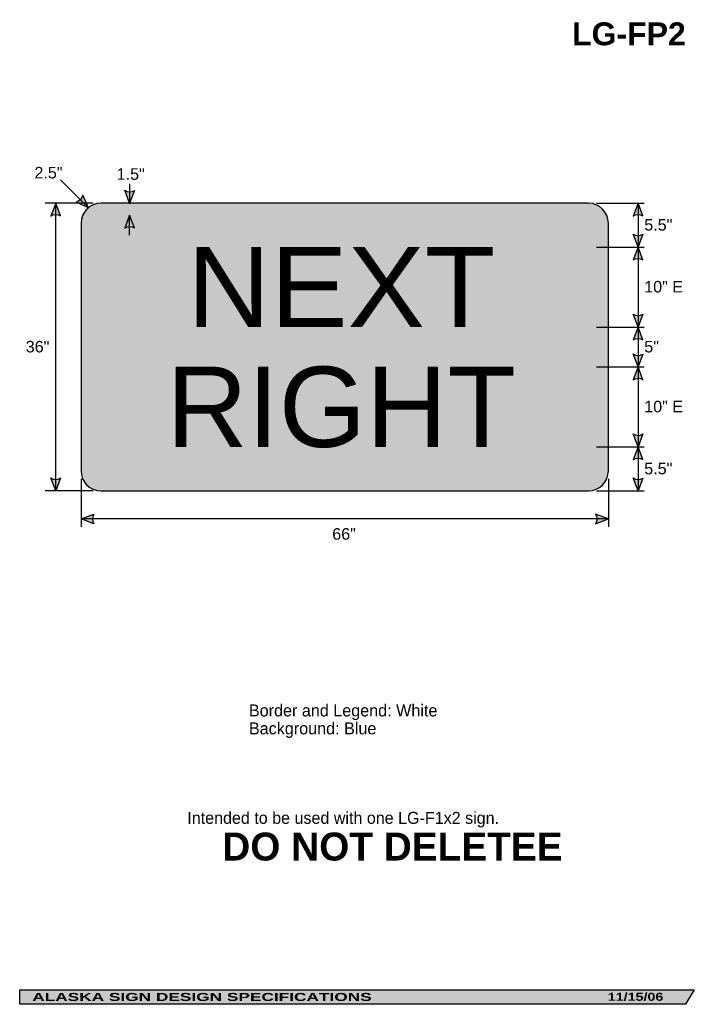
# Model space of a CAD drawing. Header units: feet. Extents: x 7 to 92, y 0 to 124.
import ezdxf
from ezdxf.enums import TextEntityAlignment as Align

# ---------------------------------------------------------------- set-up
doc = ezdxf.new("R2010")
doc.units = ezdxf.units.FT
doc.header["$MEASUREMENT"] = 0
doc.layers.add('Sign', color=7, linetype='Continuous')
doc.styles.add('ARIAL', font='arial.ttf')
doc.styles.add('ARIAL B', font='arialbd.ttf')
doc.styles.add('ARIAL BLACK B', font='ariblk.ttf')
doc.styles.add('ARIAL BLACK BI', font='ariblk.ttf')
doc.styles.add('FHWA SERIES E2000EX', font='txt')

msp = doc.modelspace()

# ---------------------------------------------------------------- hatches: boundary and pattern name
h = msp.add_hatch(color=256)
h.dxf.hatch_style = 1
edge = h.paths.add_edge_path()
edge.add_line((14.45248901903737, 100.7402909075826), (16.0027178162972, 100.0197404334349))
edge.add_line((16.0027178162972, 100.0197404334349), (15.30117614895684, 101.5909616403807))
edge.add_arc((14.25077521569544, 101.7902237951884), 1.069134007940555, 280.8751929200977, 349.2585658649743, ccw=False)
h = msp.add_hatch(color=256)
h.dxf.hatch_style = 1
edge = h.paths.add_edge_path()
edge.add_line((21.76726062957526, 102.1908222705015), (21.16440267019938, 100.5911458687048))
edge.add_line((21.16440267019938, 100.5911458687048), (20.56570861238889, 102.2043607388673))
edge.add_arc((21.17644835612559, 103.0818825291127), 1.069134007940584, 235.1627615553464, 303.5461345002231)
h = msp.add_hatch(color=256)
h.dxf.hatch_style = 1
edge = h.paths.add_edge_path()
edge.add_line((12.5117122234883, 98.98365692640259), (11.90885426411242, 100.5833333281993))
edge.add_line((11.90885426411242, 100.5833333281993), (11.3101602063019, 98.97011845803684))
edge.add_arc((11.92089995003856, 98.09259666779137), 1.069134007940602, 56.453865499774, 124.837238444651, ccw=False)
h = msp.add_hatch(color=256)
h.dxf.hatch_style = 1
edge = h.paths.add_edge_path()
edge.add_line((85.3997329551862, 98.98365692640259), (84.7968749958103, 100.5833333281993))
edge.add_line((84.7968749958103, 100.5833333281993), (84.1981809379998, 98.97011845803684))
edge.add_arc((84.80892068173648, 98.09259666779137), 1.069134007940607, 56.453865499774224, 124.8372384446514, ccw=False)
at = {"true_color": 0xffffff}
h = msp.add_hatch(color=7, dxfattribs=at)
h.dxf.hatch_style = 1
edge = h.paths.add_edge_path()
edge.add_line((21.76431637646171, 97.48365688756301), (21.16145841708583, 99.08333328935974))
edge.add_line((21.16145841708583, 99.08333328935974), (20.5627643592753, 97.47011841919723))
edge.add_arc((21.17350410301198, 96.59259662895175), 1.069134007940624, 56.45386549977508, 124.8372384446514, ccw=False)
h = msp.add_hatch(color=256)
h.dxf.hatch_style = 1
edge = h.paths.add_edge_path()
edge.add_line((85.40267720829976, 96.70123890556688), (84.79981924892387, 95.1015625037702))
edge.add_line((84.79981924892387, 95.1015625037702), (84.2011251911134, 96.71477737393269))
edge.add_arc((84.81186493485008, 97.5922991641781), 1.06913400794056, 235.1627615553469, 303.5461345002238)
h = msp.add_hatch(color=256)
h.dxf.hatch_style = 1
edge = h.paths.add_edge_path()
edge.add_line((85.3997329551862, 93.49407356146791), (84.7968749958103, 95.09374996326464))
edge.add_line((84.7968749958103, 95.09374996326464), (84.1981809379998, 93.48053509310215))
edge.add_arc((84.80892068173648, 92.6030133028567), 1.069134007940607, 56.45386549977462, 124.8372384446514, ccw=False)
h = msp.add_hatch(color=256)
h.dxf.hatch_style = 1
edge = h.paths.add_edge_path()
edge.add_line((85.40267720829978, 86.69603057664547), (84.7998192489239, 85.09635417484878))
edge.add_line((84.7998192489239, 85.09635417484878), (84.2011251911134, 86.70956904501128))
edge.add_arc((84.8118649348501, 87.58709083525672), 1.06913400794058, 235.1627615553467, 303.5461345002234)
h = msp.add_hatch(color=256)
h.dxf.hatch_style = 1
edge = h.paths.add_edge_path()
edge.add_line((85.3997329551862, 83.48886523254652), (84.7968749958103, 85.08854163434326))
edge.add_line((84.7968749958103, 85.08854163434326), (84.1981809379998, 83.47532676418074))
edge.add_arc((84.8089206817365, 82.59780497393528), 1.069134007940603, 56.453865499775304, 124.8372384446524, ccw=False)
h = msp.add_hatch(color=256)
h.dxf.hatch_style = 1
edge = h.paths.add_edge_path()
edge.add_line((85.40267720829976, 81.69863475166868), (84.79981924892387, 80.09895834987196))
edge.add_line((84.79981924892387, 80.09895834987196), (84.2011251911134, 81.71217322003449))
edge.add_arc((84.81186493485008, 82.58969501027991), 1.069134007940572, 235.1627615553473, 303.5461345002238)
h = msp.add_hatch(color=256)
h.dxf.hatch_style = 1
edge = h.paths.add_edge_path()
edge.add_line((85.3997329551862, 78.49146940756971), (84.7968749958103, 80.09114580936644))
edge.add_line((84.7968749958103, 80.09114580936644), (84.1981809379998, 78.47793093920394))
edge.add_arc((84.80892068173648, 77.60040914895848), 1.069134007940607, 56.45386549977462, 124.8372384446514, ccw=False)
h = msp.add_hatch(color=256)
h.dxf.hatch_style = 1
edge = h.paths.add_edge_path()
edge.add_line((85.40267720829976, 71.70644726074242), (84.79981924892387, 70.10677085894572))
edge.add_line((84.79981924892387, 70.10677085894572), (84.2011251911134, 71.71998572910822))
edge.add_arc((84.81186493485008, 72.59750751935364), 1.069134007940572, 235.1627615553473, 303.5461345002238)
h = msp.add_hatch(color=256)
h.dxf.hatch_style = 1
edge = h.paths.add_edge_path()
edge.add_line((85.3997329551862, 68.49928191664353), (84.7968749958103, 70.09895831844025))
edge.add_line((84.7968749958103, 70.09895831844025), (84.1981809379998, 68.48574344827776))
edge.add_arc((84.8089206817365, 67.60822165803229), 1.069134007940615, 56.4538654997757, 124.837238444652, ccw=False)
h = msp.add_hatch(color=256)
h.dxf.hatch_style = 1
edge = h.paths.add_edge_path()
edge.add_line((12.51465647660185, 66.1960306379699), (11.91179851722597, 64.59635423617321))
edge.add_line((11.91179851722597, 64.59635423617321), (11.31310445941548, 66.2095691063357))
edge.add_arc((11.92384420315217, 67.08709089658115), 1.069134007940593, 235.162761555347, 303.5461345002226)
h = msp.add_hatch(color=256)
h.dxf.hatch_style = 1
edge = h.paths.add_edge_path()
edge.add_line((85.3997329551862, 66.19082227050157), (84.7968749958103, 64.59114586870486))
edge.add_line((84.7968749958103, 64.59114586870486), (84.1981809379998, 66.20436073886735))
edge.add_arc((84.80892068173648, 67.08188252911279), 1.069134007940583, 235.1627615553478, 303.5461345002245)
h = msp.add_hatch(color=256)
h.dxf.hatch_style = 1
edge = h.paths.add_edge_path()
edge.add_line((16.6824070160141, 60.46064939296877), (15.08333331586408, 61.06510419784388))
edge.add_line((15.08333331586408, 61.06510419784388), (16.69714512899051, 61.66218729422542))
edge.add_arc((17.57405670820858, 61.05057172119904), 1.069134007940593, 145.1055563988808, 213.4889293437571)
h = msp.add_hatch(color=256)
h.dxf.hatch_style = 1
edge = h.paths.add_edge_path()
edge.add_line((79.48425963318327, 60.46064939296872), (81.08333333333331, 61.06510419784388))
edge.add_line((81.08333333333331, 61.06510419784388), (79.46952152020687, 61.66218729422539))
edge.add_arc((78.59260994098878, 61.050571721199), 1.069134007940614, -33.48892934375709, 34.894443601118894, ccw=False)
at = {"layer": 'Sign', "true_color": 0xffffff}
h = msp.add_hatch(color=7, dxfattribs=at)
edge = h.paths.add_edge_path(flags=0)
edge.add_spline(control_points=[(17.58333333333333, 100.5833333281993), (17.58333333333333, 100.5833333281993), (78.58333333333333, 100.5833333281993), (78.58333333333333, 100.5833333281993), (79.96312089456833, 100.5833333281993), (81.08333333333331, 99.46312088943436), (81.08333333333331, 98.08333332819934), (81.08333333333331, 98.08333332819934), (81.08333333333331, 67.08333332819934), (81.08333333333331, 67.08333332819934), (81.08333333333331, 65.70354576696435), (79.96312089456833, 64.58333332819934), (78.58333333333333, 64.58333332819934), (78.58333333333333, 64.58333332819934), (17.58333333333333, 64.58333332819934), (17.58333333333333, 64.58333332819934), (16.20354577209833, 64.58333332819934), (15.08333333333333, 65.70354576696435), (15.08333333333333, 67.08333332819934), (15.08333333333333, 67.08333332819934), (15.08333333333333, 98.08333332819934), (15.08333333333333, 98.08333332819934), (15.08333333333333, 99.46312088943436), (16.20354577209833, 100.5833333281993), (17.58333333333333, 100.5833333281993)], knot_values=[0, 0, 0, 0, 1, 1, 1, 2, 2, 2, 3, 3, 3, 4, 4, 4, 5, 5, 5, 6, 6, 6, 7, 7, 7, 8, 8, 8, 8], degree=3, periodic=0)
at = {"layer": 'Sign', "true_color": 0x0000dd}
h = msp.add_hatch(color=172, dxfattribs=at)
edge = h.paths.add_edge_path(flags=0)
edge.add_spline(control_points=[(18.68333333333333, 99.08333332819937), (18.68333333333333, 99.08333332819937), (77.48333333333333, 99.08333332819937), (77.48333333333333, 99.08333332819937), (78.64235488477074, 99.08333332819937), (79.58333333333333, 98.14235487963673), (79.58333333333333, 96.98333332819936), (79.58333333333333, 96.98333332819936), (79.58333333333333, 68.18333332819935), (79.58333333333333, 68.18333332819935), (79.58333333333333, 67.02431177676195), (78.64235488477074, 66.08333332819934), (77.48333333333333, 66.08333332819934), (77.48333333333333, 66.08333332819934), (18.68333333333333, 66.08333332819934), (18.68333333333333, 66.08333332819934), (17.52431178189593, 66.08333332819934), (16.58333333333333, 67.02431177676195), (16.58333333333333, 68.18333332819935), (16.58333333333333, 68.18333332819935), (16.58333333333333, 96.98333332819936), (16.58333333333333, 96.98333332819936), (16.58333333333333, 98.14235487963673), (17.52431178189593, 99.08333332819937), (18.68333333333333, 99.08333332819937)], knot_values=[0, 0, 0, 0, 1, 1, 1, 2, 2, 2, 3, 3, 3, 4, 4, 4, 5, 5, 5, 6, 6, 6, 7, 7, 7, 8, 8, 8, 8], degree=3, periodic=0)
at = {"layer": 'Sign', "true_color": 0x000000}
msp.add_hatch(color=18, dxfattribs=at).paths.add_polyline_path([(7.399373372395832, 2.133735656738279), (91.84195454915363, 2.133735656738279), (90.75006357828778, 0.3343149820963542), (7.402168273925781, 0.3343149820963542)], flags=0)

# ---------------------------------------------------------------- linework, layer by layer
for points in [[(14.45248901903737, 100.7402909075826), (16.0027178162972, 100.0197404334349), (15.30117614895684, 101.5909616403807, -0.307560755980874), (14.45248901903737, 100.7402909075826, -4.141293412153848)], [(21.76726062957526, 102.1908222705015), (21.16440267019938, 100.5911458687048), (20.56570861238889, 102.2043607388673, 0.307560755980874), (21.76726062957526, 102.1908222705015, 4.141293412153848)], [(12.5117122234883, 98.98365692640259), (11.90885426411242, 100.5833333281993), (11.3101602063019, 98.97011845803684, -0.307560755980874), (12.5117122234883, 98.98365692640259, -4.141293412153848)], [(85.3997329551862, 98.98365692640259), (84.7968749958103, 100.5833333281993), (84.1981809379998, 98.97011845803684, -0.307560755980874), (85.3997329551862, 98.98365692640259, -4.141293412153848)], [(85.40267720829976, 96.70123890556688), (84.79981924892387, 95.1015625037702), (84.2011251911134, 96.71477737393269, 0.307560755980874), (85.40267720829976, 96.70123890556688, 4.141293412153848)], [(85.3997329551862, 93.49407356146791), (84.7968749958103, 95.09374996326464), (84.1981809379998, 93.48053509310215, -0.307560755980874), (85.3997329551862, 93.49407356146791, -4.141293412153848)], [(85.40267720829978, 86.69603057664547), (84.7998192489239, 85.09635417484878), (84.2011251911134, 86.70956904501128, 0.307560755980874), (85.40267720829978, 86.69603057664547, 4.141293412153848)], [(85.3997329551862, 83.48886523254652), (84.7968749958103, 85.08854163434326), (84.1981809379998, 83.47532676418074, -0.307560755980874), (85.3997329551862, 83.48886523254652, -4.141293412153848)], [(85.40267720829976, 81.69863475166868), (84.79981924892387, 80.09895834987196), (84.2011251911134, 81.71217322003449, 0.307560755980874), (85.40267720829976, 81.69863475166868, 4.141293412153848)], [(85.3997329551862, 78.49146940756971), (84.7968749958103, 80.09114580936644), (84.1981809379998, 78.47793093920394, -0.307560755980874), (85.3997329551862, 78.49146940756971, -4.141293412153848)], [(85.40267720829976, 71.70644726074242), (84.79981924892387, 70.10677085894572), (84.2011251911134, 71.71998572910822, 0.307560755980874), (85.40267720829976, 71.70644726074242, 4.141293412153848)], [(85.3997329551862, 68.49928191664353), (84.7968749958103, 70.09895831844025), (84.1981809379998, 68.48574344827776, -0.307560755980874), (85.3997329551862, 68.49928191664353, -4.141293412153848)], [(12.51465647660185, 66.1960306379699), (11.91179851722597, 64.59635423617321), (11.31310445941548, 66.2095691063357, 0.307560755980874), (12.51465647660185, 66.1960306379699, 4.141293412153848)], [(85.3997329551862, 66.19082227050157), (84.7968749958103, 64.59114586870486), (84.1981809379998, 66.20436073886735, 0.307560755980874), (85.3997329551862, 66.19082227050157, 4.141293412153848)], [(16.6824070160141, 60.46064939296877), (15.08333331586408, 61.06510419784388), (16.69714512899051, 61.66218729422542, 0.307560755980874), (16.6824070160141, 60.46064939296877, 4.141293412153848)], [(79.48425963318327, 60.46064939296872), (81.08333333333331, 61.06510419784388), (79.46952152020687, 61.66218729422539, -0.307560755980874), (79.48425963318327, 60.46064939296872, -4.141293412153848)]]:
    msp.add_lwpolyline(points, format="xyb")
at = {"color": 7, "true_color": 0xffffff}
msp.add_lwpolyline([(21.76431637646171, 97.48365688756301), (21.16145841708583, 99.08333328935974), (20.5627643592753, 97.47011841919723, -0.307560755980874), (21.76431637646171, 97.48365688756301, -4.141293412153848)], format="xyb", dxfattribs=at)
at = {"layer": 'Sign', "color": 18, "lineweight": -3, "true_color": 0x000000}
for p, q in [((16.05729164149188, 99.96516660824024), (12.51681179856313, 103.505646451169)), ((21.16145841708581, 103.0182291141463), (21.16145841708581, 100.5182291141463)), ((16.58333342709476, 100.5833333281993), (10.58333342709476, 100.5833333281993)), ((11.90885426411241, 64.5885416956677), (11.90885426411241, 100.5885416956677)), ((79.58333333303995, 100.5833333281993), (85.58333333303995, 100.5833333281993)), ((84.7968749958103, 100.5885416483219), (84.7968749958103, 64.59114586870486)), ((79.58333333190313, 95.0937499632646), (85.5833333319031, 95.0937499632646)), ((79.58333333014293, 85.08854163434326), (85.5833333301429, 85.08854163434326)), ((79.58333333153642, 80.09114580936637), (85.5833333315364, 80.09114580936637)), ((79.58333333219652, 70.09895831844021), (85.5833333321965, 70.09895831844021)), ((15.08333333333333, 66.08593752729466), (15.08333333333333, 60.08593752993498)), ((81.08333333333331, 66.08593752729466), (81.08333333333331, 60.08593752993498)), ((16.58333342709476, 64.58333332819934), (10.58333342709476, 64.58333332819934)), ((79.58333333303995, 64.58333332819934), (85.58333333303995, 64.58333332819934)), ((81.08333331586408, 61.06510419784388), (15.08333331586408, 61.06510419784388))]:
    msp.add_line(p, q, dxfattribs=at)
at = {"layer": 'Sign', "color": 7, "lineweight": -3, "true_color": 0xffffff}
msp.add_line((21.16145841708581, 96.58333328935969), (21.16145841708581, 99.08333328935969), dxfattribs=at)
at = {"layer": 'Sign', "color": 250, "lineweight": -3, "true_color": 0x1f1a17}
msp.add_lwpolyline([(7.399373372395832, 2.133735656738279), (91.84195454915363, 2.133735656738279), (90.75006357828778, 0.3343149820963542), (7.402168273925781, 0.3343149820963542)], close=True, dxfattribs=at)
at = {"layer": 'Sign', "color": 18, "lineweight": -3, "true_color": 0x000000}
msp.add_open_spline([(17.58333333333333, 100.5833333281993), (17.58333333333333, 100.5833333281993), (78.58333333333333, 100.5833333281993), (78.58333333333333, 100.5833333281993), (79.96312089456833, 100.5833333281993), (81.08333333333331, 99.46312088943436), (81.08333333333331, 98.08333332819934), (81.08333333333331, 98.08333332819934), (81.08333333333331, 67.08333332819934), (81.08333333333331, 67.08333332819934), (81.08333333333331, 65.70354576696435), (79.96312089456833, 64.58333332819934), (78.58333333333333, 64.58333332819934), (78.58333333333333, 64.58333332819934), (17.58333333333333, 64.58333332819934), (17.58333333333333, 64.58333332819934), (16.20354577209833, 64.58333332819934), (15.08333333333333, 65.70354576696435), (15.08333333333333, 67.08333332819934), (15.08333333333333, 67.08333332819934), (15.08333333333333, 98.08333332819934), (15.08333333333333, 98.08333332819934), (15.08333333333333, 99.46312088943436), (16.20354577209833, 100.5833333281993), (17.58333333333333, 100.5833333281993)], degree=3, knots=[0, 0, 0, 0, 1, 1, 1, 2, 2, 2, 3, 3, 3, 4, 4, 4, 5, 5, 5, 6, 6, 6, 7, 7, 7, 8, 8, 8, 8], dxfattribs=at)

# ---------------------------------------------------------------- texts
at = {"layer": 'Sign', "color": 18, "true_color": 0x000000}
for s, height, style, p, p2 in [('LG-FP2', 2.866772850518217, 'ARIAL B', (76.5358774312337, 120.3453364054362), (90.77587736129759, 120.3453364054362)), ('2.5"', 1.443849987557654, 'ARIAL', (9.242698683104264, 103.6815333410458), (12.76269858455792, 103.6815333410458)), ('1.5"', 1.44384998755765, 'ARIAL', (19.53436534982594, 103.5148666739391), (23.05436525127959, 103.5148666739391)), ('5.5"', 1.443849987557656, 'ARIAL', (85.57603201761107, 97.15854164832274), (89.09603191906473, 97.15854164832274)), ('10" E', 1.442259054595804, 'ARIAL', (85.57603201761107, 89.4111458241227), (90.43603183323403, 89.4111458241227)), ('36"', 1.44404656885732, 'ARIAL', (8.159365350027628, 81.9085416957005), (11.11936530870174, 81.9085416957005)), ('5"', 1.445573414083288, 'ARIAL', (85.57603201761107, 81.91114582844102), (87.41603201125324, 81.91114582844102)), ('10" E', 1.442259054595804, 'ARIAL', (85.57603201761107, 74.41114584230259), (90.43603183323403, 74.41114584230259)), ('5.5"', 1.443849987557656, 'ARIAL', (85.57603201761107, 66.66114586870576), (89.09603191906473, 66.66114586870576)), ('66"', 1.444046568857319, 'ARIAL', (46.5199999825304, 58.47320000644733), (49.47999994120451, 58.47320000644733))]:
    msp.add_text(s, height=height, dxfattribs=dict(at, style=style)).set_placement(p, p2, align=Align.ALIGNED)
at = {"layer": 'Sign', "color": 7, "true_color": 0xffffff, "style": 'FHWA SERIES E2000EX'}
for s, height, p, p2 in [('NEXT', 10.01911418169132, (28.34800000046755, 85.0989166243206), (66.94366561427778, 85.0989166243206)), ('RIGHT', 10.04601086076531, (25.77958333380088, 70.07808329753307), (69.51208213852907, 70.07808329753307))]:
    msp.add_text(s, height=height, dxfattribs=at).set_placement(p, p2, align=Align.ALIGNED)
at = {"layer": 'Sign', "color": 18, "true_color": 0x000000, "style": 'ARIAL'}
for s, width, p, p2 in [('Border and Legend: White', 0.9642911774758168, (36.09420013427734, 36.3559403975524), (59.68412780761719, 36.3559403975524)), ('Intended to be used with one LG-F1x2 sign.', 0.9598354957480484, (28.37786865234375, 22.91614547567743), (67.40045928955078, 22.91614547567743))]:
    msp.add_text(s, height=1.499999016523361, dxfattribs=dict(at, width=width)).set_placement(p, p2, align=Align.FIT)
at = {"layer": 'Sign', "color": 18, "true_color": 0x000000, "style": 'ARIAL', "width": 0.964308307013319}
msp.add_text('Background: Blue', height=1.499999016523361, rotation=0.0155926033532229, dxfattribs=at).set_placement((36.09420013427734, 34.11163349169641), (52.04572973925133, 34.11597457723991), align=Align.FIT)
at = {"layer": 'Sign', "color": 7, "true_color": 0xffffff}
for s, height, style, width, p, p2 in [('DO NOT DELETEE', 3.499999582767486, 'ARIAL BLACK B', 0.8961222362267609, (32.75666046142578, 18.32667287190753), (75.35302511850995, 18.32667287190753)), ('ALASKA SIGN DESIGN SPECIFICATIONS', 1.006345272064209, 'ARIAL BLACK BI', 1.361716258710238, (8.970644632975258, 0.7508806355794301), (51.45731147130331, 0.7508806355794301)), ('11/15/06', 1.007142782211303, 'ARIAL BLACK BI', 1.053256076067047, (81.0047607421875, 0.769717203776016), (87.96711953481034, 0.769717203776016))]:
    msp.add_text(s, height=height, dxfattribs=dict(at, style=style, width=width)).set_placement(p, p2, align=Align.FIT)

doc.saveas('drawing.dxf')
